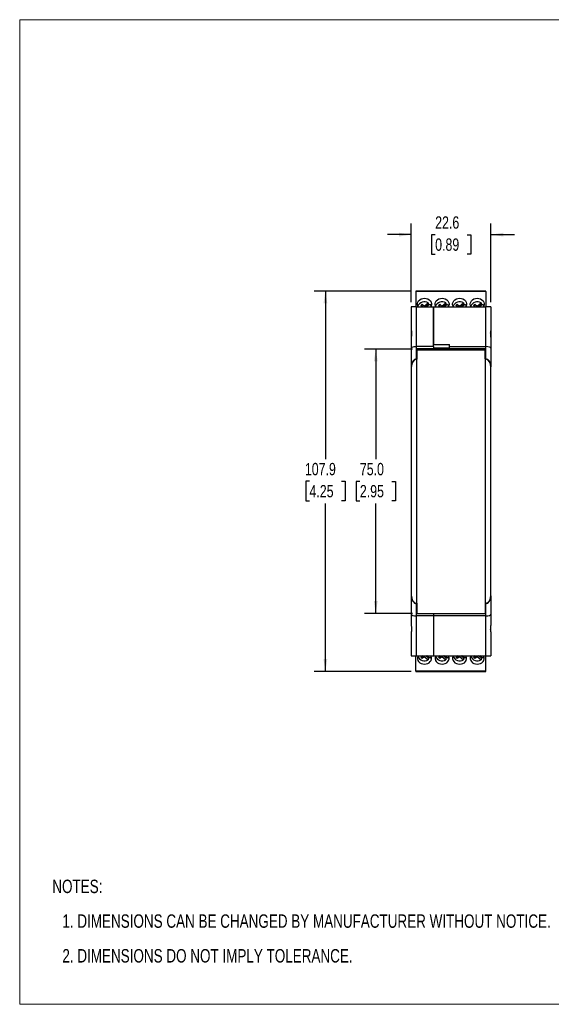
# Model space of a CAD drawing. Header units: millimetres. Extents: x 0 to 432, y 0 to 279.
# Tile 1 of 3: x 0 to 151, y 0 to 279. Entities that reach past the tile are written whole.
import ezdxf

# ---------------------------------------------------------------- set-up
doc = ezdxf.new("R2010")
doc.units = ezdxf.units.MM
doc.layers.add('DIMENSIONS', color=140, linetype='Continuous', lineweight=25)
doc.layers.add('TEXT', color=140, linetype='Continuous', lineweight=25)
doc.styles.add('SLDTEXTSTYLE0', font='TXT', dxfattribs={"width": 0.75})
doc.dimstyles.new('SLDDIMSTYLE0', dxfattribs={"dimtxt": 3.5, "dimasz": 3.5, "dimexe": 0, "dimexo": 0.0625, "dimgap": 0.875, "dimtad": 0, "dimtih": 1, "dimtoh": 1, "dimdec": 1, "dimrnd": 1e-09, "dimzin": 12, "dimdsep": 46, "dimtxsty": 'SLDTEXTSTYLE0', "dimsah": 1, "dimcen": 0.09, "dimadec": 0, "dimazin": 3, "dimtfac": 1, "dimtdec": 1, "dimtmove": 0, "dimatfit": 0, "dimfxl": 0, "dimfrac": 2, "dimtolj": 1, "dimtzin": 12, "dimarcsym": 0})
doc.dimstyles.new('SLDDIMSTYLE1', dxfattribs={"dimtxt": 3.5, "dimasz": 3.5, "dimexe": 0, "dimexo": 0.0625, "dimgap": 0.875, "dimtad": 0, "dimtih": 1, "dimtoh": 1, "dimdec": 1, "dimrnd": 1e-09, "dimzin": 12, "dimdsep": 46, "dimtxsty": 'SLDTEXTSTYLE0', "dimsah": 1, "dimcen": 0.09, "dimadec": 0, "dimazin": 3, "dimtfac": 1, "dimtdec": 1, "dimtofl": 0, "dimtmove": 0, "dimatfit": 3, "dimfxl": 0, "dimfrac": 2, "dimtolj": 1, "dimtzin": 12, "dimarcsym": 0})
doc.dimstyles.new('SLDDIMSTYLE2', dxfattribs={"dimtxt": 3.5, "dimasz": 3.5, "dimexe": 0, "dimexo": 0.0625, "dimgap": 0.875, "dimtad": 0, "dimtih": 1, "dimtoh": 1, "dimdec": 1, "dimrnd": 1e-09, "dimzin": 4, "dimdsep": 46, "dimtxsty": 'SLDTEXTSTYLE0', "dimsah": 1, "dimcen": 0.09, "dimadec": 0, "dimazin": 1, "dimtfac": 1, "dimtdec": 1, "dimtofl": 0, "dimtmove": 0, "dimatfit": 3, "dimfxl": 0, "dimfrac": 2, "dimtolj": 1, "dimtzin": 12, "dimarcsym": 0})

# ---------------------------------------------------------------- blocks, each defined once
blk = doc.blocks.new('SW_NOTE_0')
at = {"layer": 'TEXT', "color": 0, "char_height": 3.81, "attachment_point": 1, "style": 'SLDTEXTSTYLE0'}
for s, insert in [('NOTES:', (0, 4.91)), ('1. DIMENSIONS CAN BE CHANGED BY MANUFACTURER WITHOUT NOTICE.', (2.86, -4.94)), ('2. DIMENSIONS DO NOT IMPLY TOLERANCE.', (2.86, -14.79))]:
    blk.add_mtext(s, dxfattribs=dict(at, insert=insert))
blk = doc.blocks.new('_D')
at = {"layer": 'DIMENSIONS'}
for p, q in [((111.17, 199.2), (111.17, 221.58)), ((133.77, 199.2), (133.77, 221.58)), ((111.17, 218.41), (104.44, 218.41)), ((117.94, 218.38), (116.88, 218.38)), ((116.88, 218.38), (116.88, 212.82)), ((126.99, 218.38), (128.06, 218.38)), ((128.06, 218.38), (128.06, 212.82)), ((133.77, 218.41), (140.5, 218.41)), ((116.88, 212.82), (117.94, 212.82)), ((128.06, 212.82), (126.99, 212.82))]:
    blk.add_line(p, q, dxfattribs=at)
for points in [[(111.17, 218.41), (107.67, 218.94), (107.67, 217.87)], [(133.77, 218.41), (137.27, 217.87), (137.27, 218.94)]]:
    blk.add_solid(points, dxfattribs=at)
at = {"layer": 'DIMENSIONS', "char_height": 3.5, "attachment_point": 1, "style": 'SLDTEXTSTYLE0'}
for s, insert in [('22.6', (117.94, 223.6)), ('0.89', (117.94, 217.33))]:
    blk.add_mtext(s, dxfattribs=dict(at, insert=insert))
blk = doc.blocks.new('_D_1')
at = {"layer": 'DIMENSIONS'}
for p, q in [((111.14, 202.41), (83.61, 202.41)), ((86.78, 202.41), (86.78, 154.73)), ((82.26, 148.41), (81.19, 148.41)), ((81.19, 148.41), (81.19, 142.85)), ((91.31, 148.41), (92.37, 148.41)), ((92.37, 148.41), (92.37, 142.85)), ((81.19, 142.85), (82.26, 142.85)), ((92.37, 142.85), (91.31, 142.85)), ((86.78, 94.46), (86.78, 142.14)), ((111.14, 94.46), (83.61, 94.46))]:
    blk.add_line(p, q, dxfattribs=at)
for points in [[(86.78, 202.41), (86.24, 198.91), (87.32, 198.91)], [(86.78, 94.46), (87.32, 97.96), (86.24, 97.96)]]:
    blk.add_solid(points, dxfattribs=at)
at = {"layer": 'DIMENSIONS', "char_height": 3.5, "attachment_point": 1, "style": 'SLDTEXTSTYLE0'}
for s, insert in [('107.9', (80.96, 153.63)), ('4.25', (82.26, 147.36))]:
    blk.add_mtext(s, dxfattribs=dict(at, insert=insert))
blk = doc.blocks.new('_D_2')
at = {"layer": 'DIMENSIONS'}
for p, q in [((111.55, 185.93), (97.91, 185.93)), ((101.08, 185.93), (101.08, 154.72)), ((96.56, 148.4), (95.49, 148.4)), ((95.49, 148.4), (95.49, 142.85)), ((105.61, 148.4), (106.67, 148.4)), ((106.67, 148.4), (106.67, 142.85)), ((95.49, 142.85), (96.56, 142.85)), ((106.67, 142.85), (105.61, 142.85)), ((101.08, 110.93), (101.08, 142.13)), ((111.55, 110.93), (97.91, 110.93))]:
    blk.add_line(p, q, dxfattribs=at)
for points in [[(101.08, 185.93), (100.54, 182.43), (101.62, 182.43)], [(101.08, 110.93), (101.62, 114.43), (100.54, 114.43)]]:
    blk.add_solid(points, dxfattribs=at)
at = {"layer": 'DIMENSIONS', "char_height": 3.5, "attachment_point": 1, "style": 'SLDTEXTSTYLE0'}
for s, insert in [('75.0', (96.56, 153.62)), ('2.95', (96.56, 147.36))]:
    blk.add_mtext(s, dxfattribs=dict(at, insert=insert))

msp = doc.modelspace()

# ---------------------------------------------------------------- linework, layer by layer
at = {"color": 7, "linetype": 'Continuous', "lineweight": 18}
for p, q in [((0, 0), (0, 279.4)), ((0, 279.4), (431.8, 279.4)), ((0, 0), (431.8, 0))]:
    msp.add_line(p, q, dxfattribs=at)
for p, q in [((132.36, 202.41), (112.41, 202.41)), ((112.41, 202.41), (112.41, 202.31)), ((112.41, 202.31), (112.41, 197.93)), ((132.36, 202.31), (112.41, 202.31)), ((132.36, 202.31), (132.36, 202.41)), ((132.36, 202.31), (132.36, 197.93)), ((113.84, 198.33), (114.22, 198.64)), ((114.22, 198.64), (114.83, 198.13)), ((114.22, 198.1), (114.22, 198.64)), ((114.83, 198.13), (115.96, 199.08)), ((115.96, 198.54), (115.24, 197.93)), ((116.46, 198.67), (115.58, 197.93)), ((115.96, 199.08), (115.96, 198.54)), ((118.84, 198.33), (119.22, 198.64)), ((119.22, 198.64), (119.83, 198.13)), ((119.22, 198.1), (119.22, 198.64)), ((119.83, 198.13), (120.96, 199.08)), ((120.96, 198.54), (120.24, 197.93)), ((121.46, 198.67), (120.58, 197.93)), ((120.96, 199.08), (120.96, 198.54)), ((123.84, 198.33), (124.22, 198.64)), ((124.22, 198.64), (124.83, 198.13)), ((124.22, 198.1), (124.22, 198.64)), ((124.83, 198.13), (125.96, 199.08)), ((125.96, 198.54), (125.24, 197.93)), ((126.46, 198.67), (125.58, 197.93)), ((125.96, 199.08), (125.96, 198.54)), ((128.84, 198.33), (129.22, 198.64)), ((129.22, 198.64), (129.83, 198.13)), ((129.22, 198.1), (129.22, 198.64)), ((129.83, 198.13), (130.96, 199.08)), ((130.96, 198.54), (130.24, 197.93)), ((131.46, 198.67), (130.58, 197.93)), ((130.96, 199.08), (130.96, 198.54)), ((111.17, 197.93), (111.17, 191.15)), ((112.67, 197.93), (111.17, 197.93)), ((112.67, 197.93), (117.47, 197.93)), ((112.67, 186.63), (112.67, 197.93)), ((114.33, 197.93), (113.84, 198.33)), ((114.17, 198.06), (114.22, 198.1)), ((114.22, 198.1), (114.42, 197.93)), ((114.83, 197.93), (114.83, 198.13)), ((117.47, 197.93), (117.47, 187.26)), ((117.47, 197.93), (132.27, 197.93)), ((117.47, 186.63), (117.47, 197.93)), ((119.33, 197.93), (118.84, 198.33)), ((119.17, 198.06), (119.22, 198.1)), ((119.22, 198.1), (119.42, 197.93)), ((119.83, 197.93), (119.83, 198.13)), ((124.33, 197.93), (123.84, 198.33)), ((124.17, 198.06), (124.22, 198.1)), ((124.22, 198.1), (124.42, 197.93)), ((124.83, 197.93), (124.83, 198.13)), ((129.33, 197.93), (128.84, 198.33)), ((129.17, 198.06), (129.22, 198.1)), ((129.22, 198.1), (129.42, 197.93)), ((129.83, 197.93), (129.83, 198.13)), ((132.27, 197.93), (132.27, 186.63)), ((133.77, 197.93), (132.27, 197.93)), ((133.77, 197.93), (133.77, 191.15)), ((111.17, 191.15), (111.17, 189.33)), ((133.77, 191.15), (133.77, 189.33)), ((111.17, 189.33), (111.17, 186.18)), ((117.47, 187.26), (121.97, 187.26)), ((121.97, 186.63), (121.97, 187.26)), ((133.77, 189.33), (133.77, 186.18)), ((111.17, 186.18), (111.17, 180.87)), ((112.67, 183.18), (112.67, 186.63)), ((117.47, 186.63), (112.67, 186.63)), ((112.77, 186.08), (112.77, 183.18)), ((112.77, 186.08), (117.47, 186.08)), ((112.82, 185.4), (112.77, 185.4)), ((112.82, 185.93), (132.12, 185.93)), ((112.82, 185.93), (112.82, 185.63)), ((112.82, 183.03), (112.82, 185.63)), ((132.12, 185.63), (112.82, 185.63)), ((117.47, 186.63), (117.47, 186.08)), ((117.47, 186.28), (121.97, 186.28)), ((117.47, 185.93), (117.47, 186.08)), ((121.97, 186.63), (132.27, 186.63)), ((121.97, 186.08), (121.97, 186.63)), ((121.97, 186.08), (132.17, 186.08)), ((132.12, 185.63), (132.12, 185.93)), ((132.12, 185.63), (132.12, 183.03)), ((132.17, 185.4), (132.12, 185.4)), ((132.17, 183.18), (132.17, 186.08)), ((132.27, 186.63), (132.27, 183.18)), ((133.77, 186.18), (133.77, 180.91)), ((112.67, 183.18), (112.77, 183.18)), ((112.67, 183.03), (112.67, 113.83)), ((112.82, 183.03), (112.67, 183.03)), ((112.77, 184.05), (112.82, 184.05)), ((112.77, 183.03), (112.77, 183.18)), ((132.12, 184.05), (132.17, 184.05)), ((132.27, 183.03), (132.12, 183.03)), ((132.17, 183.18), (132.27, 183.18)), ((132.17, 183.18), (132.17, 183.03)), ((132.27, 113.83), (132.27, 183.03)), ((111.17, 180.87), (111.17, 174.71)), ((111.17, 180.72), (111.17, 116.14)), ((133.77, 116.14), (133.77, 180.72)), ((111.17, 174.71), (111.17, 174.71)), ((111.17, 174.71), (111.17, 122.15)), ((111.17, 122.15), (111.17, 115.99)), ((111.17, 122.15), (111.17, 122.15)), ((111.17, 115.99), (111.17, 110.67)), ((133.77, 115.95), (133.77, 110.67)), ((112.67, 113.83), (112.82, 113.83)), ((112.67, 110.23), (112.67, 113.68)), ((112.67, 113.68), (112.77, 113.68)), ((112.77, 113.68), (112.77, 113.83)), ((112.77, 113.68), (112.77, 110.78)), ((112.82, 110.93), (112.82, 113.83)), ((132.12, 113.83), (132.27, 113.83)), ((132.12, 113.83), (132.12, 110.93)), ((132.17, 113.83), (132.17, 113.68)), ((132.17, 113.68), (132.17, 110.78)), ((132.17, 113.68), (132.27, 113.68)), ((132.27, 113.68), (132.27, 110.23)), ((111.17, 110.67), (111.17, 107.53)), ((112.67, 98.93), (112.67, 110.23)), ((117.47, 110.23), (112.67, 110.23)), ((117.47, 110.78), (112.77, 110.78)), ((112.82, 110.93), (132.12, 110.93)), ((117.47, 110.93), (117.47, 110.78)), ((117.47, 110.78), (117.47, 110.23)), ((132.17, 110.78), (117.47, 110.78)), ((132.27, 110.23), (117.47, 110.23)), ((117.47, 110.23), (117.47, 98.93)), ((132.27, 110.23), (132.27, 98.93)), ((133.77, 110.67), (133.77, 107.53)), ((111.17, 105.7), (111.17, 98.93)), ((133.77, 105.7), (133.77, 98.93)), ((111.17, 98.93), (112.67, 98.93)), ((112.41, 94.55), (112.41, 98.93)), ((112.67, 98.93), (117.47, 98.93)), ((114.32, 98.93), (113.84, 98.53)), ((113.84, 98.53), (114.22, 98.22)), ((114.17, 98.81), (114.22, 98.77)), ((114.22, 98.77), (114.41, 98.93)), ((114.22, 98.77), (114.22, 98.22)), ((114.22, 98.22), (114.83, 98.73)), ((114.83, 98.93), (114.83, 98.73)), ((114.83, 98.73), (115.96, 97.78)), ((115.96, 98.33), (115.25, 98.93)), ((116.46, 98.2), (115.59, 98.93)), ((115.96, 98.33), (115.96, 97.78)), ((117.47, 98.93), (132.27, 98.93)), ((119.32, 98.93), (118.84, 98.53)), ((118.84, 98.53), (119.22, 98.22)), ((119.17, 98.81), (119.22, 98.77)), ((119.22, 98.77), (119.41, 98.93)), ((119.22, 98.77), (119.22, 98.22)), ((119.22, 98.22), (119.83, 98.73)), ((119.83, 98.93), (119.83, 98.73)), ((119.83, 98.73), (120.96, 97.78)), ((120.96, 98.33), (120.25, 98.93)), ((121.46, 98.2), (120.59, 98.93)), ((120.96, 98.33), (120.96, 97.78)), ((124.32, 98.93), (123.84, 98.53)), ((123.84, 98.53), (124.22, 98.22)), ((124.17, 98.81), (124.22, 98.77)), ((124.22, 98.77), (124.41, 98.93)), ((124.22, 98.77), (124.22, 98.22)), ((124.22, 98.22), (124.83, 98.73)), ((124.83, 98.93), (124.83, 98.73)), ((124.83, 98.73), (125.96, 97.78)), ((125.96, 98.33), (125.25, 98.93)), ((126.46, 98.2), (125.59, 98.93)), ((125.96, 98.33), (125.96, 97.78)), ((129.32, 98.93), (128.84, 98.53)), ((128.84, 98.53), (129.22, 98.22)), ((129.17, 98.81), (129.22, 98.77)), ((129.22, 98.77), (129.41, 98.93)), ((129.22, 98.77), (129.22, 98.22)), ((129.22, 98.22), (129.83, 98.73)), ((129.83, 98.93), (129.83, 98.73)), ((129.83, 98.73), (130.96, 97.78)), ((130.96, 98.33), (130.25, 98.93)), ((131.46, 98.2), (130.59, 98.93)), ((130.96, 98.33), (130.96, 97.78)), ((132.27, 98.93), (133.77, 98.93)), ((132.36, 94.55), (132.36, 98.93)), ((132.36, 94.55), (112.41, 94.55)), ((112.41, 94.55), (112.41, 94.46)), ((112.41, 94.46), (132.36, 94.46)), ((132.36, 94.46), (132.36, 94.55))]:
    msp.add_line(p, q)
at = {"flags": 128}
for points in [[(113.1, 197.93), (113.02, 198.08), (112.9, 198.47), (112.9, 198.87), (113.02, 199.27), (113.24, 199.62), (113.56, 199.93), (113.96, 200.16), (114.41, 200.3), (114.89, 200.35), (115.37, 200.3), (115.82, 200.16), (116.22, 199.93), (116.54, 199.62), (116.76, 199.27), (116.87, 198.87), (116.87, 198.47), (116.76, 198.08), (116.68, 197.93)], [(116.46, 198.67), (116.67, 198.31), (116.75, 198.06)], [(118.1, 197.93), (118.02, 198.08), (117.9, 198.47), (117.9, 198.87), (118.02, 199.27), (118.24, 199.62), (118.56, 199.93), (118.96, 200.16), (119.41, 200.3), (119.89, 200.35), (120.37, 200.3), (120.82, 200.16), (121.22, 199.93), (121.54, 199.62), (121.76, 199.27), (121.87, 198.87), (121.87, 198.47), (121.76, 198.08), (121.68, 197.93)], [(121.46, 198.67), (121.67, 198.31), (121.75, 198.06)], [(123.1, 197.93), (123.02, 198.08), (122.9, 198.47), (122.9, 198.87), (123.02, 199.27), (123.24, 199.62), (123.56, 199.93), (123.96, 200.16), (124.41, 200.3), (124.89, 200.35), (125.37, 200.3), (125.82, 200.16), (126.22, 199.93), (126.54, 199.62), (126.76, 199.27), (126.87, 198.87), (126.87, 198.47), (126.76, 198.08), (126.68, 197.93)], [(126.46, 198.67), (126.67, 198.31), (126.75, 198.06)], [(128.1, 197.93), (128.02, 198.08), (127.9, 198.47), (127.9, 198.87), (128.02, 199.27), (128.24, 199.62), (128.56, 199.93), (128.96, 200.16), (129.41, 200.3), (129.89, 200.35), (130.37, 200.3), (130.82, 200.16), (131.22, 199.93), (131.54, 199.62), (131.76, 199.27), (131.87, 198.87), (131.87, 198.47), (131.76, 198.08), (131.68, 197.93)], [(131.46, 198.67), (131.67, 198.31), (131.75, 198.06)], [(112.82, 112.83), (112.79, 112.82), (112.77, 112.82)], [(132.17, 112.82), (132.16, 112.82), (132.12, 112.83)], [(112.77, 111.44), (112.79, 111.43), (112.82, 111.43)], [(132.12, 111.43), (132.16, 111.43), (132.17, 111.43)], [(113.09, 98.93), (113.02, 98.79), (112.9, 98.4), (112.9, 97.99), (113.02, 97.6), (113.24, 97.24), (113.56, 96.94), (113.96, 96.71), (114.41, 96.57), (114.89, 96.52), (115.37, 96.57), (115.82, 96.71), (116.22, 96.94), (116.54, 97.24), (116.76, 97.6), (116.87, 97.99), (116.87, 98.4), (116.76, 98.79), (116.69, 98.93)], [(116.75, 98.8), (116.67, 98.55), (116.46, 98.2)], [(118.09, 98.93), (118.02, 98.79), (117.9, 98.4), (117.9, 97.99), (118.02, 97.6), (118.24, 97.24), (118.56, 96.94), (118.96, 96.71), (119.41, 96.57), (119.89, 96.52), (120.37, 96.57), (120.82, 96.71), (121.22, 96.94), (121.54, 97.24), (121.76, 97.6), (121.87, 97.99), (121.87, 98.4), (121.76, 98.79), (121.69, 98.93)], [(121.75, 98.8), (121.67, 98.55), (121.46, 98.2)], [(123.09, 98.93), (123.02, 98.79), (122.9, 98.4), (122.9, 97.99), (123.02, 97.6), (123.24, 97.24), (123.56, 96.94), (123.96, 96.71), (124.41, 96.57), (124.89, 96.52), (125.37, 96.57), (125.82, 96.71), (126.22, 96.94), (126.54, 97.24), (126.76, 97.6), (126.87, 97.99), (126.87, 98.4), (126.76, 98.79), (126.69, 98.93)], [(126.75, 98.8), (126.67, 98.55), (126.46, 98.2)], [(128.09, 98.93), (128.02, 98.79), (127.9, 98.4), (127.9, 97.99), (128.02, 97.6), (128.24, 97.24), (128.56, 96.94), (128.96, 96.71), (129.41, 96.57), (129.89, 96.52), (130.37, 96.57), (130.82, 96.71), (131.22, 96.94), (131.54, 97.24), (131.76, 97.6), (131.87, 97.99), (131.87, 98.4), (131.76, 98.79), (131.69, 98.93)], [(131.75, 98.8), (131.67, 98.55), (131.46, 98.2)]]:
    msp.add_lwpolyline(points, dxfattribs=at)
for centre, radius, start, end in [((114.9, 197.4), 1.99, 57.7396, 160.4751), ((115.02, 196.9), 1.89, 53.2635, 60.196), ((119.9, 197.4), 1.99, 57.7396, 160.4751), ((120.02, 196.9), 1.89, 53.2635, 60.196), ((124.9, 197.4), 1.99, 57.7396, 160.4751), ((125.02, 196.9), 1.89, 53.2635, 60.196), ((129.9, 197.4), 1.99, 57.7396, 160.4751), ((130.02, 196.9), 1.89, 53.2635, 60.196), ((114.9, 99.47), 1.99, 199.5249, 302.2604), ((115.02, 99.97), 1.89, 299.804, 306.7365), ((119.9, 99.47), 1.99, 199.5249, 302.2604), ((120.02, 99.97), 1.89, 299.804, 306.7365), ((124.9, 99.47), 1.99, 199.5249, 302.2604), ((125.02, 99.97), 1.89, 299.804, 306.7365), ((129.9, 99.47), 1.99, 199.5249, 302.2604), ((130.02, 99.97), 1.89, 299.804, 306.7365)]:
    msp.add_arc(centre, radius, start, end)
for centre, major_axis, ratio, start_param, end_param in [((112.67, 186.18), (1.5, 0), 0.296213, 1.570796, 3.141593), ((132.27, 186.18), (1.5, 0), 0.296213, 0, 1.570796), ((112.67, 180.87), (0, 2.31), 0.649408, 0, 1.570796), ((112.67, 180.72), (0, 2.31), 0.649408, 0, 1.570796), ((132.27, 180.87), (0, 2.31), 0.649408, 4.712389, 6.283185), ((132.27, 180.72), (0, 2.31), 0.649408, 4.712389, 6.283185), ((112.67, 116.14), (0, 2.31), 0.649408, 1.570796, 3.141593), ((112.67, 115.99), (0, 2.31), 0.649408, 1.570796, 3.141593), ((132.27, 116.14), (0, 2.31), 0.649408, 3.141593, 4.712389), ((132.27, 115.99), (0, 2.31), 0.649408, 3.141593, 4.712389), ((112.67, 110.67), (1.5, 0), 0.296213, 3.141593, 4.712389), ((132.27, 110.67), (1.5, 0), 0.296213, 4.712389, 6.283185)]:
    msp.add_ellipse(centre, major_axis=major_axis, ratio=ratio, start_param=start_param, end_param=end_param)
for points in [[(111.17, 191.15), (111.17, 191.13), (111.17, 191.11), (111.19, 191.03), (111.2, 190.98), (111.22, 190.87), (111.23, 190.81), (111.24, 190.66), (111.24, 190.58), (111.24, 190.33), (111.23, 190.13), (111.2, 189.83), (111.19, 189.73), (111.17, 189.53), (111.17, 189.43), (111.17, 189.33)], [(133.77, 189.33), (133.77, 189.43), (133.76, 189.53), (133.75, 189.73), (133.74, 189.83), (133.72, 190.03), (133.71, 190.13), (133.7, 190.32), (133.69, 190.41), (133.69, 190.66), (133.71, 190.81), (133.74, 190.98), (133.75, 191.03), (133.76, 191.11), (133.77, 191.13), (133.77, 191.15)], [(111.17, 107.53), (111.17, 107.43), (111.17, 107.33), (111.19, 107.13), (111.2, 107.02), (111.22, 106.82), (111.23, 106.73), (111.24, 106.54), (111.24, 106.45), (111.24, 106.19), (111.23, 106.04), (111.2, 105.88), (111.19, 105.83), (111.17, 105.75), (111.17, 105.72), (111.17, 105.7)], [(133.77, 105.7), (133.77, 105.72), (133.76, 105.75), (133.75, 105.83), (133.74, 105.87), (133.72, 105.99), (133.71, 106.05), (133.7, 106.2), (133.69, 106.28), (133.69, 106.53), (133.71, 106.72), (133.74, 107.02), (133.75, 107.13), (133.76, 107.33), (133.77, 107.43), (133.77, 107.53)]]:
    msp.add_open_spline(points, degree=3, knots=[0, 0, 0, 0, 0.125, 0.125, 0.25, 0.25, 0.375, 0.375, 0.5, 0.5, 0.75, 0.75, 0.875, 0.875, 1, 1, 1, 1])

# ---------------------------------------------------------------- block references
at = {"layer": 'TEXT'}
msp.add_blockref('SW_NOTE_0', (9.26, 30.46), dxfattribs=at)

# ---------------------------------------------------------------- dimensions: what is measured, and where the dimension line sits
at = {"layer": 'DIMENSIONS'}
for base, p1, p2, angle, dimstyle, picture, middle in [((133.77, 218.41), (111.17, 197.93), (133.77, 197.93), 0, 'SLDDIMSTYLE0', '_D', (122.47, 218.41)), ((86.781, 94.459), (112.4143, 202.406), (112.4143, 94.459), 90, 'SLDDIMSTYLE1', '_D_1', (86.781, 148.4325)), ((101.08, 185.93), (112.82, 110.93), (112.82, 185.93), 90, 'SLDDIMSTYLE2', '_D_2', (101.08, 148.43))]:
    dim = msp.add_linear_dim(base=base, p1=p1, p2=p2, angle=angle, dimstyle=dimstyle, dxfattribs=at)
    dim.commit()
    dim.dimension.update_dxf_attribs({"geometry": picture, "text_midpoint": middle, "dimtype": 160})

doc.saveas('drawing.dxf')
